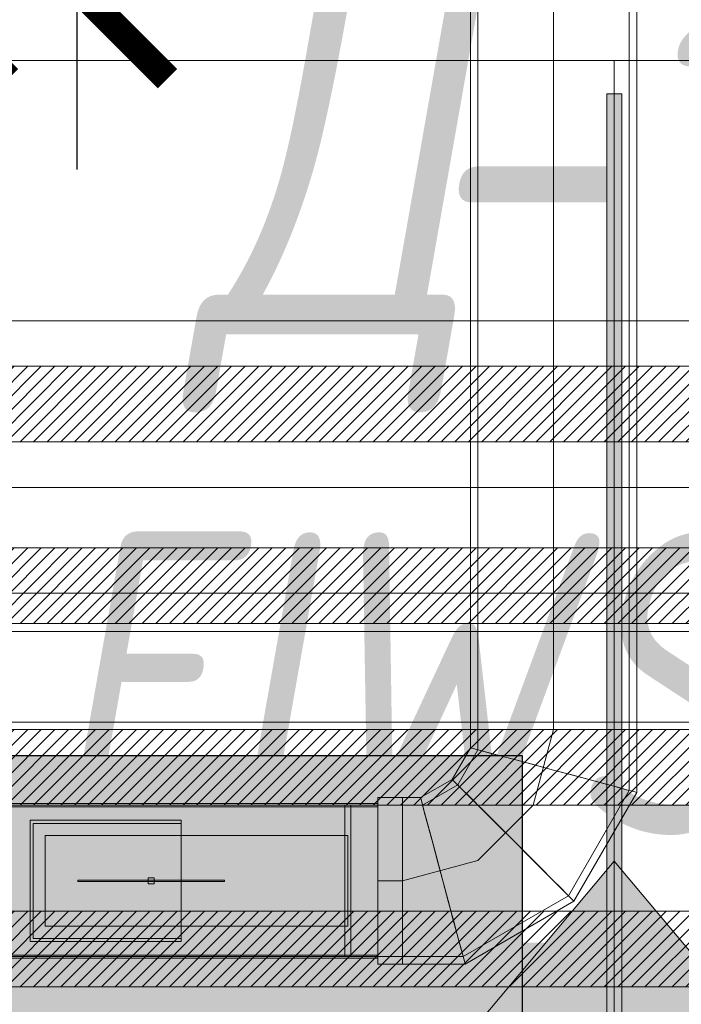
# Model space of a CAD drawing. Header units: millimetres. Extents: x -551130 to 178656, y -69521 to 202936.
# Tile 188 of 256: x -173996 to -173559, y 167548 to 168198. Entities that reach past the tile are written whole.
import ezdxf
from ezdxf import colors
from ezdxf.entities.mleader import LeaderData, LeaderLine
from ezdxf.math import Vec2, Vec3

# ---------------------------------------------------------------- set-up
doc = ezdxf.new("R2010")
doc.units = ezdxf.units.MM
doc.linetypes.add('DASHDOT', pattern=[25.4, 12.7, -6.35, 0, -6.35])
doc.layers.get('Defpoints').update_dxf_attribs({"color": 31})
for name, color, linetype, lineweight in [('_0', 7, 'Continuous', 13), ('A-DOOR-IDEN', 7, 'Continuous', 9), ('dim_light', 12, 'Continuous', 9), ('dim_pot', 183, 'Continuous', 9), ('dim_razv', 93, 'DASHDOT', 9), ('light_pot', 52, 'Continuous', 15), ('pot', 183, 'Continuous', 15), ('pot sh', 183, 'Continuous', 15)]:
    doc.layers.add(name, color=color, linetype=linetype, lineweight=lineweight)
for name, color, linetype, true_color in [('PDF11_Оборудование', 7, 'Continuous', 0xffffff), ('PDF7_Geometry', 7, 'Continuous', 0xaaaaaa), ('PDF7_Solid Fills', 7, 'Continuous', 0xececec)]:
    doc.layers.add(name, color=color, linetype=linetype, true_color=true_color)
doc.layers.add('PDF_Text', color=7, linetype='Continuous')
doc.layers.add('pol', color=7, linetype='Continuous', lineweight=15, true_color=0x738991)
doc.layers.add('Сводный план', color=1, linetype='Continuous', lineweight=0, true_color=0xff0000)
doc.styles.add('fl_iso paper', font='isocpeur.ttf', dxfattribs={"width": 0.8, "oblique": 10})
doc.styles.add('In tre', font='isocpeur.ttf', dxfattribs={"width": 0.8, "oblique": 10})
doc.styles.add('PDF ISOCPEUR', font='isocpeur.ttf')
doc.styles.get("Standard").update_dxf_attribs({"font": 'arial.ttf'})
doc.dimstyles.new('In tre 1_75', dxfattribs={"dimtxt": 220, "dimasz": 120, "dimexe": 60, "dimexo": 10, "dimgap": 50, "dimtad": 1, "dimdec": 0, "dimrnd": 5, "dimzin": 0, "dimdsep": 46, "dimtxsty": 'fl_iso paper', "dimblk": 'ARCHTICK', "dimcen": 0, "dimdle": 60, "dimadec": 0, "dimazin": 0, "dimtfac": 1, "dimtdec": 0, "dimtofl": 0, "dimtmove": 1, "dimatfit": 1, "dimfxl": 1, "dimtfill": 1, "dimtolj": 1, "dimtzin": 0, "dimarcsym": 1})

# ---------------------------------------------------------------- blocks, each defined once
blk = doc.blocks.new('_ArchTick')
at = {"color": 0, "linetype": 'ByBlock', "lineweight": 9, "const_width": 0.15}
blk.add_lwpolyline([(-0.5, -0.5), (0.5, 0.5)], dxfattribs=at)
blk = doc.blocks.new('*D10736')
at = {"layer": 'Defpoints', "color": 0, "transparency": 16777216}
for p in [(-173602.93, 169019.39), (-174602.93, 168219.39), (-172885.6, 168219.39)]:
    blk.add_point(p, dxfattribs=at)
at = {"layer": 'dim_light', "color": 0, "lineweight": -2, "transparency": 16777216}
for p, q in [((-172885.6, 169079.39), (-172885.6, 168159.39)), ((-173592.93, 169019.39), (-172825.6, 169019.39)), ((-174592.93, 168219.39), (-172825.6, 168219.39))]:
    blk.add_line(p, q, dxfattribs=at)
at = {"layer": 'dim_light', "color": 0, "lineweight": -2, "transparency": 16777216, "xscale": 120, "yscale": 120, "zscale": 120}
for p, rotation in [((-172885.6, 169019.39), 90), ((-172885.6, 168219.39), 270)]:
    blk.add_blockref('_ArchTick', p, dxfattribs=dict(at, rotation=rotation))
at = {"layer": 'dim_light', "color": 0, "transparency": 16777216, "insert": (-173045.6, 168619.39), "char_height": 220, "attachment_point": 5, "rotation": 90, "style": 'fl_iso paper', "bg_fill": 3, "box_fill_scale": 1.1, "bg_fill_color": 256, "bg_fill_true_color": 13158600, "bg_fill_transparency": 0}
blk.add_mtext('\\A1;800', dxfattribs=at)
blk = doc.blocks.new('*D10740')
at = {"layer": 'Defpoints', "color": 0, "transparency": 16777216}
for p in [(-173602.93, 170494.33), (-174063.24, 168219.39), (-172825.6, 168219.39)]:
    blk.add_point(p, dxfattribs=at)
at = {"layer": 'dim_light', "color": 0, "lineweight": -2, "transparency": 16777216}
for p, q in [((-174063.24, 170554.33), (-174063.24, 168159.39)), ((-173612.93, 170494.33), (-174123.24, 170494.33)), ((-172835.6, 168219.39), (-174123.24, 168219.39))]:
    blk.add_line(p, q, dxfattribs=at)
at = {"layer": 'dim_light', "color": 0, "lineweight": -2, "transparency": 16777216, "xscale": 120, "yscale": 120, "zscale": 120}
for p, rotation in [((-174063.24, 170494.33), 90), ((-174063.24, 168219.39), 270)]:
    blk.add_blockref('_ArchTick', p, dxfattribs=dict(at, rotation=rotation))
at = {"layer": 'dim_light', "color": 0, "transparency": 16777216, "insert": (-174223.24, 169356.86), "char_height": 220, "attachment_point": 5, "rotation": 90, "style": 'fl_iso paper', "bg_fill": 3, "box_fill_scale": 1.1, "bg_fill_color": 256, "bg_fill_true_color": 13158600, "bg_fill_transparency": 0}
blk.add_mtext('\\A1;2275', dxfattribs=at)
blk = doc.blocks.new('*U3559')
at = {"layer": 'light_pot', "linetype": 'ByBlock', "lineweight": 0}
blk.add_lwpolyline([(500, -30), (-500, -30), (-500, 30), (500, 30)], close=True, dxfattribs=at)
blk = doc.blocks.new('*U3560')
at = {"layer": 'light_pot', "color": 0, "linetype": 'ByBlock', "lineweight": -2, "transparency": 16777216}
blk.add_blockref('*U3559', (10400, 960), dxfattribs=at)
blk = doc.blocks.new('*D12215')
at = {"layer": 'Defpoints', "color": 0, "transparency": 16777216}
for p in [(-173332.18, 168319.39), (-173958.15, 168219.39), (-173411.7, 168219.39)]:
    blk.add_point(p, dxfattribs=at)
at = {"layer": 'dim_pot', "color": 0, "lineweight": -2, "transparency": 16777216}
for p, q in [((-174228.16, 168420.85), (-174228.16, 168858.85)), ((-173958.15, 168319.39), (-173958.15, 168439.39)), ((-173958.15, 168269.39), (-174228.16, 168420.85)), ((-173342.18, 168319.39), (-174018.15, 168319.39)), ((-173958.15, 168319.39), (-173958.15, 168219.39)), ((-173421.7, 168219.39), (-174018.15, 168219.39)), ((-173958.15, 168219.39), (-173958.15, 168099.39))]:
    blk.add_line(p, q, dxfattribs=at)
at = {"layer": 'dim_pot', "color": 0, "lineweight": -2, "transparency": 16777216, "xscale": 120, "yscale": 120, "zscale": 120}
for p, rotation in [((-173958.15, 168319.39), 270), ((-173958.15, 168219.39), 90)]:
    blk.add_blockref('_ArchTick', p, dxfattribs=dict(at, rotation=rotation))
at = {"layer": 'dim_pot', "color": 0, "transparency": 16777216, "insert": (-174388.16, 168639.85), "char_height": 220, "attachment_point": 5, "rotation": 90, "style": 'fl_iso paper', "bg_fill": 3, "box_fill_scale": 1.1, "bg_fill_color": 256, "bg_fill_true_color": 13158600, "bg_fill_transparency": 0}
blk.add_mtext('\\A1;100', dxfattribs=at)
blk = doc.blocks.new('*U3349')
at = {"layer": 'pol', "true_color": 0x007dfa, "transparency": 33554687}
h = blk.add_hatch(color=150, dxfattribs=at)
h.dxf.hatch_style = 1
h.paths.add_polyline_path([(949.12, 0), (0, 0), (0, -10), (949.12, -10)])
at = {"layer": 'pol', "color": 162, "true_color": 0x2c3cc9}
blk.add_lwpolyline([(949.12, 0), (0, 0), (0, -10), (949.12, -10)], close=True, dxfattribs=at)
blk = doc.blocks.new('1')
at = {"layer": 'pol', "linetype": 'ByBlock'}
h = blk.add_hatch(color=1, dxfattribs=at)
h.paths.add_polyline_path([(35776.37, 73135.4), (35803.14, 73135.4), (35803.14, 73258.97), (35776.37, 73258.97)])
h.paths.add_polyline_path([(35789.75, 73274.59), (35843.23, 73274.59), (35789.75, 73338.23)])
h.paths.add_polyline_path([(35789.75, 73274.59), (35736.28, 73274.59), (35789.75, 73338.23)])
edge = h.paths.add_edge_path()
edge.add_arc((35789.75, 73110.51), 13.38, 0, 360)
h = blk.add_hatch(color=1, dxfattribs=at)
h.paths.add_polyline_path([(35813.3, 73097.13), (35813.3, 73123.89), (35936.87, 73123.89), (35936.87, 73097.13)])
h.paths.add_polyline_path([(35952.5, 73110.51), (35952.5, 73163.99), (36016.14, 73110.51)])
h.paths.add_polyline_path([(35952.5, 73110.51), (35952.5, 73057.03), (36016.14, 73110.51)])
at = {"layer": 'pol', "color": 1, "linetype": 'ByBlock'}
for points in [[(35789.75, 73274.59), (35736.28, 73274.59), (35789.75, 73338.23), (35789.75, 73274.59)], [(35789.75, 73274.59), (35843.23, 73274.59), (35789.75, 73338.23), (35789.75, 73274.59)], [(35952.5, 73110.51), (35952.5, 73163.99), (36016.14, 73110.51), (35952.5, 73110.51)], [(35952.5, 73110.51), (35952.5, 73057.03), (36016.14, 73110.51), (35952.5, 73110.51)]]:
    blk.add_lwpolyline(points, dxfattribs=at)
for points in [[(35776.37, 73135.4), (35803.14, 73135.4), (35803.14, 73258.97), (35776.37, 73258.97)], [(35813.3, 73097.13), (35813.3, 73123.89), (35936.87, 73123.89), (35936.87, 73097.13)]]:
    blk.add_lwpolyline(points, close=True, dxfattribs=at)
blk.add_circle((35789.75, 73110.51), 13.38, dxfattribs=at)
blk = doc.blocks.new('ghftytytd')
at = {"layer": 'PDF7_Geometry', "color": 5, "lineweight": 18, "true_color": 0x0000ff}
for points in [[(18709.96, 9973.97), (18709.96, 9459.99), (18709.96, 9419.77), (18708.27, 9420.23), (18703.29, 9421.57), (18695.32, 9423.72), (18684.98, 9426.47), (18672.92, 9429.72), (18659.97, 9433.18), (18672.92, 9429.72), (18684.98, 9426.47), (18695.32, 9423.72), (18703.29, 9421.57), (18708.27, 9420.23), (18709.96, 9419.77), (18669.78, 9350.17), (18600.17, 9309.98), (18559.99, 9309.98), (18559.99, 9311.68), (18559.99, 9316.69), (18559.99, 9324.62), (18559.99, 9334.96), (18559.99, 9347.03), (18559.99, 9359.97), (18559.99, 9347.03), (18559.99, 9334.96), (18559.99, 9324.62), (18559.99, 9316.69), (18559.99, 9311.68), (18559.99, 9309.98), (18559.99, 9311.68), (18559.99, 9316.69), (18559.99, 9324.62), (18559.99, 9334.96), (18559.99, 9347.03), (18559.99, 9359.97), (18559.99, 9372.92), (18559.99, 9384.99), (18559.99, 9395.32), (18559.99, 9403.26), (18559.99, 9408.27), (18559.99, 9409.96), (18559.99, 9408.27), (18559.99, 9403.26), (18559.99, 9395.32), (18559.99, 9384.99), (18559.99, 9372.92), (18559.99, 9359.97), (18559.99, 9347.03), (18559.99, 9334.96), (18559.99, 9324.62), (18559.99, 9316.69), (18559.99, 9311.68), (18559.99, 9309.98), (18543.9, 9309.98), (18543.9, 9409.96), (18243.89, 9409.96)], [(16066.05, 9309.98), (18243.89, 9309.98), (18243.89, 9311.68), (18243.89, 9316.69), (18243.89, 9324.62), (18243.89, 9334.96), (18243.89, 9347.03), (18243.89, 9359.97), (18243.89, 9347.03), (18243.89, 9334.96), (18243.89, 9324.62), (18243.89, 9316.69), (18243.89, 9311.68), (18243.89, 9309.98), (18243.89, 9409.96), (18543.9, 9409.96), (18543.9, 9309.98), (18243.89, 9309.98), (18543.9, 9309.98), (18543.9, 9409.96), (18243.89, 9409.96), (18243.89, 9309.98), (18543.9, 9309.98), (18243.89, 9309.98)], [(18714.97, 9973.97), (18714.97, 9459.99), (18714.97, 9418.43), (18713.1, 9418.96), (18707.6, 9420.41), (18698.88, 9422.77), (18687.49, 9425.8), (18674.22, 9429.37), (18659.97, 9433.18), (18645.75, 9436.99), (18632.49, 9440.55), (18621.09, 9443.58), (18612.35, 9445.95), (18606.84, 9447.43), (18604.97, 9447.92), (18606.84, 9447.43), (18612.35, 9445.95), (18621.09, 9443.58), (18632.49, 9440.55), (18645.75, 9436.99), (18659.97, 9433.18), (18674.22, 9429.37), (18687.49, 9425.8), (18698.88, 9422.77), (18707.6, 9420.41), (18713.1, 9418.96), (18714.97, 9418.43), (18673.45, 9346.5), (18601.51, 9304.97), (18559.99, 9304.97), (18543.9, 9304.97), (18543.9, 9306.84), (18543.9, 9312.35), (18543.9, 9321.1), (18543.9, 9332.49), (18543.9, 9345.76), (18543.9, 9359.97), (18543.9, 9374.23), (18543.9, 9387.49), (18543.9, 9398.85), (18543.9, 9407.6), (18543.9, 9413.1), (18543.9, 9414.97), (18543.9, 9413.1), (18543.9, 9407.6), (18543.9, 9398.85), (18543.9, 9387.49), (18543.9, 9374.23), (18543.9, 9359.97), (18543.9, 9345.76), (18543.9, 9332.49), (18543.9, 9321.1), (18543.9, 9312.35), (18543.9, 9306.84), (18543.9, 9304.97)], [(18604.97, 9973.97), (18604.97, 9459.99), (18606.84, 9459.99), (18612.35, 9459.99), (18621.09, 9459.99), (18632.49, 9459.99), (18645.75, 9459.99), (18659.97, 9459.99), (18645.75, 9459.99), (18632.49, 9459.99), (18621.09, 9459.99), (18612.35, 9459.99), (18606.84, 9459.99), (18604.97, 9459.99), (18604.97, 9447.92), (18592.91, 9427.04), (18572.02, 9414.97), (18559.99, 9414.97), (18559.99, 9413.1), (18559.99, 9407.6), (18559.99, 9398.85), (18559.99, 9387.49), (18559.99, 9374.23), (18559.99, 9359.97), (18559.99, 9374.23), (18559.99, 9387.49), (18559.99, 9398.85), (18559.99, 9407.6), (18559.99, 9413.1), (18559.99, 9414.97), (18543.9, 9414.97)], [(18659.97, 9973.97), (18659.97, 9459.99)], [(18659.97, 9459.99), (18638.95, 9459.99), (18621.09, 9459.99), (18609.17, 9459.99), (18604.97, 9459.99)], [(18604.97, 9459.99), (18609.17, 9459.99), (18621.09, 9459.99), (18638.95, 9459.99), (18659.97, 9459.99)], [(18659.97, 9459.99), (18647.02, 9459.99), (18634.99, 9459.99), (18624.62, 9459.99), (18616.68, 9459.99), (18611.67, 9459.99), (18609.98, 9459.99)], [(18609.98, 9459.99), (18609.98, 9446.58)], [(18659.97, 9459.99), (18647.02, 9459.99), (18634.99, 9459.99), (18624.62, 9459.99), (18616.68, 9459.99), (18611.67, 9459.99), (18609.98, 9459.99)], [(18609.98, 9459.99), (18611.67, 9459.99), (18616.68, 9459.99), (18624.62, 9459.99), (18634.99, 9459.99), (18647.02, 9459.99), (18659.97, 9459.99)], [(18646.57, 9409.96), (18659.97, 9459.99)], [(18714.97, 9459.99), (18713.1, 9459.99), (18707.6, 9459.99), (18698.88, 9459.99), (18687.49, 9459.99), (18674.22, 9459.99), (18659.97, 9459.99)], [(18659.97, 9459.99), (18674.22, 9459.99), (18687.49, 9459.99), (18698.88, 9459.99), (18707.6, 9459.99), (18713.1, 9459.99), (18714.97, 9459.99)], [(18659.97, 9459.99), (18681.03, 9459.99), (18698.88, 9459.99), (18710.81, 9459.99), (18714.97, 9459.99)], [(18714.97, 9459.99), (18710.81, 9459.99), (18698.88, 9459.99), (18681.03, 9459.99), (18659.97, 9459.99)], [(18659.97, 9459.99), (18672.92, 9459.99), (18684.98, 9459.99), (18695.32, 9459.99), (18703.29, 9459.99), (18708.27, 9459.99), (18709.96, 9459.99)], [(18709.96, 9459.99), (18708.27, 9459.99), (18703.29, 9459.99), (18695.32, 9459.99), (18684.98, 9459.99), (18672.92, 9459.99), (18659.97, 9459.99)], [(18609.98, 9446.58), (18596.58, 9423.37)], [(18659.97, 9433.18), (18647.02, 9436.63), (18634.99, 9439.88), (18624.62, 9442.67), (18616.68, 9444.78), (18611.67, 9446.12), (18609.98, 9446.58)], [(18609.98, 9446.58), (18611.67, 9446.12), (18616.68, 9444.78), (18624.62, 9442.67), (18634.99, 9439.88), (18647.02, 9436.63), (18659.97, 9433.18)], [(18596.58, 9423.37), (18573.36, 9409.96)], [(18633.19, 9386.79), (18622.75, 9397.19), (18613.05, 9406.89), (18604.72, 9415.26), (18598.3, 9421.64), (18594.28, 9425.66), (18592.91, 9427.04)], [(18592.91, 9427.04), (18594.28, 9425.66), (18598.3, 9421.64), (18604.72, 9415.26), (18613.05, 9406.89), (18622.75, 9397.19), (18633.19, 9386.79)], [(18586.77, 9359.97), (18582.96, 9374.23), (18579.39, 9387.49), (18576.36, 9398.85), (18574, 9407.6), (18572.55, 9413.1), (18572.02, 9414.97)], [(18572.02, 9414.97), (18572.55, 9413.1), (18574, 9407.6), (18576.36, 9398.85), (18579.39, 9387.49), (18582.96, 9374.23), (18586.77, 9359.97)], [(18543.9, 9410.99), (18243.89, 9410.99)], [(18243.89, 9409.96), (18243.89, 9309.98), (18243.89, 9409.96), (18543.9, 9409.96), (18243.89, 9409.96), (18543.9, 9409.96), (18543.9, 9309.98), (18243.89, 9309.98), (18543.9, 9309.98), (18543.9, 9311.68), (18543.9, 9316.69), (18543.9, 9324.62), (18543.9, 9334.96), (18543.9, 9347.03), (18543.9, 9359.97), (18543.9, 9347.03), (18543.9, 9334.96), (18543.9, 9324.62), (18543.9, 9316.69), (18543.9, 9311.68), (18543.9, 9309.98)], [(18543.9, 9408.98), (18243.89, 9408.98)], [(18525.91, 9409.96), (18525.91, 9403.72), (18525.91, 9386.54), (18525.91, 9362.72), (18525.91, 9359.97), (18525.91, 9384.17), (18525.91, 9402.34), (18525.91, 9409.89), (18525.91, 9409.96), (18521.89, 9409.96), (18521.89, 9409.89), (18521.89, 9402.34), (18521.89, 9384.17), (18521.89, 9359.97), (18521.89, 9362.72), (18521.89, 9386.54), (18521.89, 9403.72), (18521.89, 9409.96)], [(18559.99, 9409.96), (18543.9, 9409.96)], [(18543.9, 9409.96), (18543.9, 9408.27), (18543.9, 9403.26), (18543.9, 9395.32), (18543.9, 9384.99), (18543.9, 9372.92), (18543.9, 9359.97)], [(18543.9, 9359.97), (18543.9, 9372.92), (18543.9, 9384.99), (18543.9, 9395.32), (18543.9, 9403.26), (18543.9, 9408.27), (18543.9, 9409.96)], [(18573.36, 9409.96), (18559.99, 9409.96)], [(18559.99, 9359.97), (18559.99, 9372.92), (18559.99, 9384.99), (18559.99, 9395.32), (18559.99, 9403.26), (18559.99, 9408.27), (18559.99, 9409.96)], [(18559.99, 9409.96), (18559.99, 9408.27), (18559.99, 9403.26), (18559.99, 9395.32), (18559.99, 9384.99), (18559.99, 9372.92), (18559.99, 9359.97)], [(18609.98, 9373.38), (18646.57, 9409.96)], [(18673.45, 9346.5), (18672.07, 9347.87), (18668.05, 9351.89), (18661.67, 9358.31), (18653.3, 9366.64), (18643.6, 9376.34), (18633.19, 9386.79)], [(18633.19, 9386.79), (18643.6, 9376.34), (18653.3, 9366.64), (18661.67, 9358.31), (18668.05, 9351.89), (18672.07, 9347.87), (18673.45, 9346.5)], [(18559.99, 9359.97), (18609.98, 9373.38)], [(18345.39, 9360.47), (18345.39, 9359.48)], [(18395.91, 9357.96), (18391.89, 9357.96)], [(18391.89, 9357.96), (18395.91, 9357.96)], [(18395.91, 9357.96), (18391.89, 9357.96)], [(18391.89, 9357.96), (18395.91, 9357.96)], [(18395.91, 9361.98), (18395.91, 9360.96), (18395.91, 9359.97)], [(18395.91, 9359.97), (18395.91, 9360.96), (18395.91, 9361.98)], [(18395.91, 9359.97), (18395.91, 9360.96), (18395.91, 9361.98)], [(18395.91, 9361.98), (18395.91, 9360.96), (18395.91, 9359.97)], [(18395.91, 9359.97), (18395.91, 9358.99), (18395.91, 9357.96)], [(18395.91, 9357.96), (18395.91, 9358.99), (18395.91, 9359.97)], [(18395.91, 9357.96), (18395.91, 9358.99), (18395.91, 9359.97)], [(18395.91, 9359.97), (18395.91, 9358.99), (18395.91, 9357.96)], [(18442.41, 9359.48), (18442.41, 9360.47)], [(18521.89, 9309.98), (18521.89, 9316.23), (18521.89, 9333.41), (18521.89, 9357.22), (18521.89, 9359.97), (18521.89, 9335.77), (18521.89, 9317.64), (18521.89, 9310.05), (18521.89, 9309.98), (18525.91, 9309.98), (18525.91, 9310.05), (18525.91, 9317.64), (18525.91, 9335.77), (18525.91, 9359.97), (18525.91, 9357.22), (18525.91, 9333.41), (18525.91, 9316.23), (18525.91, 9309.98)], [(18559.99, 9359.97), (18543.9, 9359.97)], [(18559.99, 9359.97), (18543.9, 9359.97)], [(18559.99, 9304.97), (18559.99, 9306.84), (18559.99, 9312.35), (18559.99, 9321.1), (18559.99, 9332.49), (18559.99, 9345.76), (18559.99, 9359.97)], [(18559.99, 9359.97), (18559.99, 9345.76), (18559.99, 9332.49), (18559.99, 9321.1), (18559.99, 9312.35), (18559.99, 9306.84), (18559.99, 9304.97)], [(18559.99, 9304.97), (18559.99, 9306.84), (18559.99, 9312.35), (18559.99, 9321.1), (18559.99, 9332.49), (18559.99, 9345.76), (18559.99, 9359.97)], [(18559.99, 9359.97), (18559.99, 9345.76), (18559.99, 9332.49), (18559.99, 9321.1), (18559.99, 9312.35), (18559.99, 9306.84), (18559.99, 9304.97)], [(18601.51, 9304.97), (18601.02, 9306.84), (18599.54, 9312.35), (18597.21, 9321.1), (18594.14, 9332.49), (18590.58, 9345.76), (18586.77, 9359.97)], [(18586.77, 9359.97), (18590.58, 9345.76), (18594.14, 9332.49), (18597.21, 9321.1), (18599.54, 9312.35), (18601.02, 9306.84), (18601.51, 9304.97)], [(18323.9, 9329.99), (18523.9, 9329.99)], [(18523.9, 9329.99), (18323.9, 9329.99)], [(18243.89, 9310.97), (18543.9, 9310.97)], [(18243.89, 9308.96), (18543.9, 9308.96)]]:
    blk.add_lwpolyline(points, dxfattribs=at)
for points in [[(18659.97, 9459.99), (18647.02, 9459.99), (18634.99, 9459.99), (18624.62, 9459.99), (18616.68, 9459.99), (18611.67, 9459.99), (18609.98, 9459.99), (18609.98, 9973.97), (18611.67, 9973.97), (18616.68, 9973.97), (18624.62, 9973.97), (18634.99, 9973.97), (18647.02, 9973.97), (18659.97, 9973.97)], [(18659.97, 9459.99), (18672.92, 9459.99), (18684.98, 9459.99), (18695.32, 9459.99), (18703.29, 9459.99), (18708.27, 9459.99), (18709.96, 9459.99), (18708.27, 9459.99), (18703.29, 9459.99), (18695.32, 9459.99), (18684.98, 9459.99), (18672.92, 9459.99)], [(18633.19, 9386.79), (18623.7, 9396.24), (18614.89, 9405.06), (18607.3, 9412.64), (18601.48, 9418.47), (18597.85, 9422.13), (18596.58, 9423.37), (18597.85, 9422.13), (18601.48, 9418.47), (18607.3, 9412.64), (18614.89, 9405.06), (18623.7, 9396.24)], [(18559.99, 9359.97), (18559.99, 9374.23), (18559.99, 9387.49), (18559.99, 9398.85), (18559.99, 9407.6), (18559.99, 9413.1), (18559.99, 9414.97), (18559.99, 9413.1), (18559.99, 9407.6), (18559.99, 9398.85), (18559.99, 9387.49), (18559.99, 9374.23)], [(18521.89, 9359.97), (18521.89, 9381.67), (18521.89, 9399.06), (18521.89, 9408.73), (18521.89, 9409.96), (18521.89, 9408.73), (18521.89, 9399.06), (18521.89, 9381.67)], [(18525.91, 9359.97), (18525.91, 9381.67), (18525.91, 9399.06), (18525.91, 9408.73), (18525.91, 9409.96), (18525.91, 9408.73), (18525.91, 9399.06), (18525.91, 9381.67)], [(18543.9, 9359.97), (18543.9, 9373.17), (18543.9, 9385.48), (18543.9, 9396.03), (18543.9, 9404.14), (18543.9, 9409.22), (18543.9, 9410.99), (18543.9, 9409.22), (18543.9, 9404.14), (18543.9, 9396.03), (18543.9, 9385.48), (18543.9, 9373.17)], [(18543.9, 9359.97), (18543.9, 9372.92), (18543.9, 9384.99), (18543.9, 9395.32), (18543.9, 9403.26), (18543.9, 9408.27), (18543.9, 9409.96), (18543.9, 9408.27), (18543.9, 9403.26), (18543.9, 9395.32), (18543.9, 9384.99), (18543.9, 9372.92)], [(18543.9, 9359.97), (18543.9, 9381.67), (18543.9, 9399.06), (18543.9, 9408.73), (18543.9, 9409.93), (18543.9, 9408.73), (18543.9, 9399.06), (18543.9, 9381.67)], [(18543.9, 9359.97), (18543.9, 9381.25), (18543.9, 9398.29), (18543.9, 9407.74), (18543.9, 9408.98), (18543.9, 9407.74), (18543.9, 9398.29), (18543.9, 9381.25)], [(18586.77, 9359.97), (18583.31, 9372.92), (18580.06, 9384.99), (18577.31, 9395.32), (18575.16, 9403.26), (18573.82, 9408.27), (18573.36, 9409.96), (18573.82, 9408.27), (18575.16, 9403.26), (18577.31, 9395.32), (18580.06, 9384.99), (18583.31, 9372.92)], [(18313.88, 9399.98), (18313.88, 9319.97), (18313.88, 9327.94), (18313.88, 9337.61), (18313.88, 9348.47), (18313.88, 9359.97), (18313.88, 9371.47), (18313.88, 9382.34), (18313.88, 9392.01)], [(18313.88, 9399.98), (18413.9, 9399.98)], [(18413.9, 9321.98), (18315.9, 9321.98), (18315.9, 9331.04), (18315.9, 9341.91), (18315.9, 9353.83), (18315.9, 9366.11), (18315.9, 9378.07), (18315.9, 9388.9), (18315.9, 9397.97), (18413.9, 9397.97), (18315.9, 9397.97), (18315.9, 9321.98)], [(18413.9, 9319.97), (18413.9, 9399.98), (18413.9, 9398.99), (18413.9, 9397.97), (18413.9, 9321.98), (18413.9, 9320.95)], [(18323.9, 9329.99), (18323.9, 9389.96)], [(18323.9, 9389.96), (18523.9, 9389.96)], [(18523.9, 9329.99), (18523.9, 9389.96)], [(18633.19, 9386.79), (18642.65, 9377.29), (18651.47, 9368.48), (18659.05, 9360.89), (18664.88, 9355.07), (18668.54, 9351.4), (18669.78, 9350.17), (18668.54, 9351.4), (18664.88, 9355.07), (18659.05, 9360.89), (18651.47, 9368.48), (18642.65, 9377.29)], [(18393.9, 9360.47), (18381.34, 9360.47), (18369.66, 9360.47), (18359.61, 9360.47), (18351.88, 9360.47), (18347.05, 9360.47), (18345.39, 9360.47), (18347.05, 9360.47), (18351.88, 9360.47), (18359.61, 9360.47), (18369.66, 9360.47), (18381.34, 9360.47)], [(18393.9, 9359.48), (18381.34, 9359.48), (18369.66, 9359.48), (18359.61, 9359.48), (18351.88, 9359.48), (18347.05, 9359.48), (18345.39, 9359.48), (18347.05, 9359.48), (18351.88, 9359.48), (18359.61, 9359.48), (18369.66, 9359.48), (18381.34, 9359.48)], [(18395.91, 9357.96), (18391.89, 9357.96), (18391.89, 9361.98), (18395.91, 9361.98)], [(18395.91, 9357.96), (18395.91, 9361.98), (18391.89, 9361.98), (18391.89, 9357.96)], [(18391.89, 9357.96), (18391.89, 9358.99), (18391.89, 9359.97), (18391.89, 9360.96), (18391.89, 9361.98), (18391.89, 9360.96), (18391.89, 9359.97), (18391.89, 9358.99)], [(18391.89, 9357.96), (18391.89, 9358.99), (18391.89, 9359.97), (18391.89, 9360.96), (18391.89, 9361.98), (18391.89, 9360.96), (18391.89, 9359.97), (18391.89, 9358.99)], [(18391.89, 9361.98), (18395.91, 9361.98)], [(18391.89, 9361.98), (18395.91, 9361.98)], [(18393.9, 9360.47), (18406.46, 9360.47), (18418.13, 9360.47), (18428.19, 9360.47), (18435.91, 9360.47), (18440.75, 9360.47), (18442.41, 9360.47), (18440.75, 9360.47), (18435.91, 9360.47), (18428.19, 9360.47), (18418.13, 9360.47), (18406.46, 9360.47)], [(18393.9, 9359.48), (18406.46, 9359.48), (18418.13, 9359.48), (18428.19, 9359.48), (18435.91, 9359.48), (18440.75, 9359.48), (18442.41, 9359.48), (18440.75, 9359.48), (18435.91, 9359.48), (18428.19, 9359.48), (18418.13, 9359.48), (18406.46, 9359.48)], [(18521.89, 9359.97), (18521.89, 9338.28), (18521.89, 9320.88), (18521.89, 9311.22), (18521.89, 9309.98), (18521.89, 9311.22), (18521.89, 9320.88), (18521.89, 9338.28)], [(18525.91, 9359.97), (18525.91, 9338.28), (18525.91, 9320.88), (18525.91, 9311.22), (18525.91, 9309.98), (18525.91, 9311.22), (18525.91, 9320.88), (18525.91, 9338.28)], [(18543.9, 9359.97), (18543.9, 9347.03), (18543.9, 9334.96), (18543.9, 9324.62), (18543.9, 9316.69), (18543.9, 9311.68), (18543.9, 9309.98), (18543.9, 9311.68), (18543.9, 9316.69), (18543.9, 9324.62), (18543.9, 9334.96), (18543.9, 9347.03)], [(18543.9, 9359.97), (18543.9, 9346.78), (18543.9, 9334.47), (18543.9, 9323.92), (18543.9, 9315.8), (18543.9, 9310.72), (18543.9, 9308.96), (18543.9, 9310.72), (18543.9, 9315.8), (18543.9, 9323.92), (18543.9, 9334.47), (18543.9, 9346.78)], [(18543.9, 9359.97), (18543.9, 9338.28), (18543.9, 9320.88), (18543.9, 9311.22), (18543.9, 9310.02), (18543.9, 9311.22), (18543.9, 9320.88), (18543.9, 9338.28)], [(18543.9, 9359.97), (18543.9, 9338.7), (18543.9, 9321.66), (18543.9, 9312.21), (18543.9, 9310.97), (18543.9, 9312.21), (18543.9, 9321.66), (18543.9, 9338.7)], [(18586.77, 9359.97), (18590.23, 9347.03), (18593.47, 9334.96), (18596.26, 9324.62), (18598.37, 9316.69), (18599.72, 9311.68), (18600.17, 9309.98), (18599.72, 9311.68), (18598.37, 9316.69), (18596.26, 9324.62), (18593.47, 9334.96), (18590.23, 9347.03)], [(18313.88, 9319.97), (18413.9, 9319.97)]]:
    blk.add_lwpolyline(points, close=True, dxfattribs=at)
at = {"layer": 'PDF7_Solid Fills', "color": 5, "lineweight": 35, "true_color": 0x0000ff, "transparency": 33554559}
blk.add_solid([(18543.9, 9309.98), (18543.9, 9409.96), (18243.89, 9309.98), (18243.89, 9409.96)], dxfattribs=at)
blk.add_solid([(18543.9, 9309.98), (18543.9, 9409.96), (18243.89, 9309.98), (18243.89, 9409.96)], dxfattribs=at)
blk = doc.blocks.new('hgkjgkkl')
at = {"layer": 'PDF11_Оборудование', "transparency": 33554559}
for points in [[(17650.96, 9444.61), (18639.44, 9442.49), (17650.96, 9442.49)], [(17650.96, 9442.49), (17650.96, 9029.74), (18639.44, 9029.74)], [(17650.96, 9442.49), (18639.44, 9442.49), (18639.44, 9029.74)]]:
    blk.add_solid(points, dxfattribs=at)
at = {"layer": 'PDF_Text', "color": 109, "lineweight": 25, "true_color": 0x136633}
blk.add_lwpolyline([(17650.96, 9029.74), (18639.44, 9029.74), (18639.44, 9442.49), (17650.96, 9442.49)], close=True, dxfattribs=at)
at = {"layer": 'PDF_Text', "color": 109, "true_color": 0x136633, "insert": (17773.72, 8987.51), "char_height": 279.992, "attachment_point": 7, "style": 'PDF ISOCPEUR'}
blk.add_mtext('МДУ', dxfattribs=at)

msp = doc.modelspace()

# ---------------------------------------------------------------- hatches: boundary and pattern name
at = {"layer": '_0', "transparency": 33554534}
h = msp.add_hatch(color=252, dxfattribs=at)
h.dxf.hatch_style = 1
h.paths.add_polyline_path([(-186504.15, 164969.39), (-186502.93, 167869.39), (-186002.93, 167869.39), (-186002.93, 168219.39), (-183952.93, 168219.39), (-183952.93, 172269.39), (-179002.93, 172269.39), (-179002.93, 170769.39), (-177452.93, 170769.39), (-177452.93, 177169.39), (-185852.93, 177169.39), (-185852.93, 178969.39), (-186852.93, 178969.39), (-186852.93, 180969.39), (-184102.93, 180969.39), (-184102.93, 180269.39), (-183352.93, 180269.39), (-183352.93, 179219.39), (-163952.93, 179219.39), (-163952.93, 180969.39), (-160672.93, 180969.39), (-160672.93, 178969.39), (-161752.93, 178969.39), (-161752.93, 177169.39), (-169752.93, 177169.39), (-169752.93, 168219.39), (-161802.9, 168219.39), (-161802.93, 167819.39), (-161302.93, 167819.39), (-161302.93, 164969.39), (-163402.93, 164969.39), (-163402.93, 166169.39), (-183902.93, 166169.39), (-183902.93, 164969.39)], flags=16)
h.paths.add_polyline_path([(-192753.73, 187670.19), (-154802.13, 187670.19), (-154802.13, 157718.59), (-192753.73, 157718.59)])

# ---------------------------------------------------------------- block references
at = {"layer": 'light_pot'}
msp.add_blockref('*U3560', (-184052.93, 166804.18), dxfattribs=at)

# ---------------------------------------------------------------- texts
at = {"layer": 'A-DOOR-IDEN', "lineweight": 5, "attachment_point": 1, "style": 'fl_iso paper'}
for s, insert, char_height, width in [('-12', (-173737.17, 168240.41), 250, 372.7847), ('Д', (-173881.04, 168240.41), 250, 174.367), ('EIWS60', (-173980.04, 167859.67), 200, 787.658)]:
    msp.add_mtext(s, dxfattribs=dict(at, insert=insert, char_height=char_height, width=width))
at = {"layer": 'light_pot', "color": 10, "linetype": 'ByBlock', "insert": (-173776.92, 167588.47), "char_height": 250, "attachment_point": 1}
msp.add_mtext_dynamic_manual_height_columns('А', width=72.7075, gutter_width=12.5, heights=[0], dxfattribs=at)

# ---------------------------------------------------------------- next in the draw order: dimensions: what is measured, and where the dimension line sits
at = {"layer": 'dim_light'}
dim = msp.add_linear_dim(base=(-172885.6, 168219.39), p1=(-173602.93, 169019.39), p2=(-174602.93, 168219.39), angle=90, dimstyle='In tre 1_75', dxfattribs=at)
dim.commit()
dim.dimension.update_dxf_attribs({"geometry": '*D10736', "text_midpoint": (-173045.6, 168619.39)})

# ---------------------------------------------------------------- next in the draw order: dimensions: what is measured, and where the dimension line sits
dim = msp.add_linear_dim(base=(-174063.24, 168219.39), p1=(-173602.93, 170494.33), p2=(-172825.6, 168219.39), angle=90, dimstyle='In tre 1_75', dxfattribs=at)
dim.commit()
dim.dimension.update_dxf_attribs({"geometry": '*D10740', "text_midpoint": (-174223.24, 169356.86)})

# ---------------------------------------------------------------- next in the draw order: linework, layer by layer
at = {"layer": 'Defpoints'}
msp.add_lwpolyline([(-177422.93, 167999.39), (-174582.93, 167999.39), (-174582.93, 168171.65), (-172622.93, 168171.39), (-172622.93, 167999.13), (-165352.93, 167999.39), (-165352.93, 168169.39), (-163902.93, 168169.39)], dxfattribs=at)

# ---------------------------------------------------------------- next in the draw order: leaders
at = {"layer": 'dim_pot', "color": 0, "linetype": 'ByBlock'}
ml = msp.add_multileader_mtext('Standard', dxfattribs=at)
ml.set_content('Подвесной потолок ГКЛ', style='In tre')
ml.set_leader_properties()
ml.build(insert=Vec2(0, 0))
ml.multileader.update_dxf_attribs({"text_left_attachment_type": 6, "text_right_attachment_type": 6, "dogleg_length": 1, "arrow_head_size": 0, "scale": 50})
ctx = ml.context
ctx.base_point, ctx.scale, ctx.char_height, ctx.arrow_head_size, ctx.landing_gap_size, ctx.plane_origin = Vec3(-110800.28, 164845.06), 50, 200, 0, 4.5, Vec3(-119739.05, 169684.99)
ctx.left_attachment, ctx.right_attachment, ctx.text_align_type = 6, 6, 2
notes = []
notes.append((ctx, [(0, (1, 1, 0), (-110850.28, 164845.06), (1, 0), 50, [(1, [(-111679.32, 168482.65)], 0, [])])]))
ctx.mtext.insert, ctx.mtext.width, ctx.mtext.defined_height, ctx.mtext.alignment, ctx.mtext.flow_direction = Vec3(-108408.52, 165085.06), 2609.3272, 696.61, 3, 5
ctx.mtext.has_bg_fill, ctx.mtext.bg_color, ctx.mtext.bg_scale_factor, ctx.mtext.bg_transparency, ctx.mtext.use_window_bg_color = 1, -1027028792, 1.5, 0, 1
for ctx, leaders in notes:
    for number, flags, end, landing, length, lines in leaders:
        leader = LeaderData()
        leader.index, (leader.has_last_leader_line, leader.has_dogleg_vector, leader.attachment_direction) = number, flags
        leader.last_leader_point, leader.dogleg_vector, leader.dogleg_length = Vec3(end), Vec3(landing), length
        for number, points, colour, breaks in lines:
            line = LeaderLine()
            line.index, line.vertices, line.color, line.breaks = number, Vec3.list(points), colors.encode_raw_color(colour), breaks
            leader.lines.append(line)
        ctx.leaders.append(leader)

# ---------------------------------------------------------------- next in the draw order: leaders
ml = msp.add_multileader_mtext('Standard', dxfattribs=at)
ml.set_content('Лючок 500х500 для обслуживания модулей управления клапанами, расположение уточнить по месту', style='In tre')
ml.set_leader_properties()
ml.build(insert=Vec2(0, 0))
ml.multileader.update_dxf_attribs({"text_left_attachment_type": 6, "text_right_attachment_type": 6, "dogleg_length": 1, "arrow_head_size": 0, "scale": 50})
ctx = ml.context
ctx.base_point, ctx.scale, ctx.char_height, ctx.arrow_head_size, ctx.landing_gap_size, ctx.plane_origin = Vec3(-117248.24, 164563.84), 50, 200, 0, 4.5, Vec3(-113883.2, 169681.26)
ctx.left_attachment, ctx.right_attachment, ctx.text_align_type = 6, 6, 2
notes = []
notes.append((ctx, [(1, (1, 1, 0), (-113671.49, 164563.84), (-1, 0), 50, [(1, [(-112790.16, 168469.39)], 0, [])])]))
ctx.mtext.insert, ctx.mtext.width, ctx.mtext.defined_height, ctx.mtext.alignment, ctx.mtext.flow_direction = Vec3(-113725.99, 164823.84), 3637.5284, 407.48, 3, 5
ctx.mtext.has_bg_fill, ctx.mtext.bg_color, ctx.mtext.bg_scale_factor, ctx.mtext.bg_transparency, ctx.mtext.use_window_bg_color = 1, -1027028792, 1.5, 0, 1
for ctx, leaders in notes:
    for number, flags, end, landing, length, lines in leaders:
        leader = LeaderData()
        leader.index, (leader.has_last_leader_line, leader.has_dogleg_vector, leader.attachment_direction) = number, flags
        leader.last_leader_point, leader.dogleg_vector, leader.dogleg_length = Vec3(end), Vec3(landing), length
        for number, points, colour, breaks in lines:
            line = LeaderLine()
            line.index, line.vertices, line.color, line.breaks = number, Vec3.list(points), colors.encode_raw_color(colour), breaks
            leader.lines.append(line)
        ctx.leaders.append(leader)

# ---------------------------------------------------------------- next in the draw order: hatches: boundary and pattern name
at = {"layer": 'pot sh', "linetype": 'ByBlock', "lineweight": 0, "true_color": 0x91caaf}
h = msp.add_hatch(dxfattribs=at)
h.set_pattern_fill('ANSI31', color=253, scale=2, angle=180)
h.set_pattern_definition([(225, (-232889.5126, 158219.386), (4.49012806, -4.49012806), [])])
h.paths.add_polyline_path([(-185782.93, 167969.39), (-162022.93, 167969.39), (-162022.93, 167919.39), (-185782.93, 167919.39)])
h = msp.add_hatch(dxfattribs=at)
h.set_pattern_fill('ANSI31', color=253, scale=2, angle=180)
h.set_pattern_definition([(225, (-232889.5126, 158099.386), (4.49012806, -4.49012806), [])])
h.paths.add_polyline_path([(-185782.93, 167849.39), (-162022.93, 167849.39), (-162022.93, 167799.39), (-185782.93, 167799.39)])
h = msp.add_hatch(dxfattribs=at)
h.set_pattern_fill('ANSI31', color=253, scale=2, angle=180)
h.set_pattern_definition([(225, (-232889.5126, 157979.386), (4.49012806, -4.49012806), [])])
h.paths.add_polyline_path([(-185782.93, 167729.39), (-162022.93, 167729.39), (-162022.93, 167679.39), (-185782.93, 167679.39)])
h = msp.add_hatch(dxfattribs=at)
h.set_pattern_fill('ANSI31', color=253, scale=2, angle=180)
h.set_pattern_definition([(225, (-232889.5126, 157859.386), (4.49012806, -4.49012806), [])])
h.paths.add_polyline_path([(-186282.93, 167609.39), (-161522.93, 167609.39), (-161522.93, 167559.39), (-186282.93, 167559.39)])

# ---------------------------------------------------------------- next in the draw order: linework, layer by layer
at = {"layer": 'pot'}
msp.add_lwpolyline([(-186282.93, 165189.39), (-186282.93, 167649.39), (-185782.93, 167649.39), (-185782.93, 167999.39), (-162022.93, 167999.39), (-162022.93, 167599.39), (-161522.93, 167599.39), (-161522.93, 165189.39), (-163082.93, 165189.39), (-163082.93, 166439.39), (-184222.93, 166439.39), (-184222.93, 165189.39)], close=True, dxfattribs=at)
at = {"layer": 'pot sh'}
for points in [[(-185782.93, 167969.39), (-162022.93, 167969.39), (-162022.93, 167919.39), (-185782.93, 167919.39)], [(-185782.93, 167849.39), (-162022.93, 167849.39), (-162022.93, 167799.39), (-185782.93, 167799.39)], [(-185782.93, 167729.39), (-162022.93, 167729.39), (-162022.93, 167679.39), (-185782.93, 167679.39)], [(-186282.93, 167609.39), (-161522.93, 167609.39), (-161522.93, 167559.39), (-186282.93, 167559.39)]]:
    msp.add_lwpolyline(points, close=True, dxfattribs=at)

# ---------------------------------------------------------------- next in the draw order: dimensions: what is measured, and where the dimension line sits
at = {"layer": 'dim_pot'}
dim = msp.add_linear_dim(base=(-173958.15, 168219.39), p1=(-173332.18, 168319.39), p2=(-173411.7, 168219.39), angle=270, dimstyle='In tre 1_75', dxfattribs=at)
dim.commit()
dim.dimension.update_dxf_attribs({"geometry": '*D12215', "text_midpoint": (-174228.16, 168470.85), "dimtype": 160})

# ---------------------------------------------------------------- next in the draw order: leaders
at = {"layer": 'dim_pot', "color": 0, "linetype": 'ByBlock'}
ml = msp.add_multileader_mtext('Standard', dxfattribs=at)
ml.set_content('Подвесной потолок ГКЛ', style='In tre')
ml.set_leader_properties()
ml.build(insert=Vec2(0, 0))
ml.multileader.update_dxf_attribs({"text_left_attachment_type": 6, "text_right_attachment_type": 6, "dogleg_length": 1, "arrow_head_size": 0, "scale": 50})
ctx = ml.context
ctx.base_point, ctx.scale, ctx.char_height, ctx.arrow_head_size, ctx.landing_gap_size, ctx.plane_origin = Vec3(-172363.27, 164845.06), 50, 200, 0, 4.5, Vec3(-181302.03, 169684.99)
ctx.left_attachment, ctx.right_attachment, ctx.text_align_type = 6, 6, 2
notes = []
notes.append((ctx, [(0, (1, 1, 0), (-172413.27, 164845.06), (1, 0), 50, [(1, [(-173242.3, 168482.65)], 0, [])])]))
ctx.mtext.insert, ctx.mtext.width, ctx.mtext.defined_height, ctx.mtext.alignment, ctx.mtext.flow_direction = Vec3(-169971.5, 165085.06), 2609.3272, 696.61, 3, 5
ctx.mtext.has_bg_fill, ctx.mtext.bg_color, ctx.mtext.bg_scale_factor, ctx.mtext.bg_transparency, ctx.mtext.use_window_bg_color = 1, -1027028792, 1.5, 0, 1
for ctx, leaders in notes:
    for number, flags, end, landing, length, lines in leaders:
        leader = LeaderData()
        leader.index, (leader.has_last_leader_line, leader.has_dogleg_vector, leader.attachment_direction) = number, flags
        leader.last_leader_point, leader.dogleg_vector, leader.dogleg_length = Vec3(end), Vec3(landing), length
        for number, points, colour, breaks in lines:
            line = LeaderLine()
            line.index, line.vertices, line.color, line.breaks = number, Vec3.list(points), colors.encode_raw_color(colour), breaks
            leader.lines.append(line)
        ctx.leaders.append(leader)

# ---------------------------------------------------------------- next in the draw order: leaders
ml = msp.add_multileader_mtext('Standard', dxfattribs=at)
ml.set_content('Ниша под дымоудаление', style='In tre')
ml.set_leader_properties()
ml.build(insert=Vec2(0, 0))
ml.multileader.update_dxf_attribs({"text_left_attachment_type": 6, "text_right_attachment_type": 6, "dogleg_length": 1, "arrow_head_size": 0, "scale": 50})
ctx = ml.context
ctx.base_point, ctx.scale, ctx.char_height, ctx.arrow_head_size, ctx.landing_gap_size, ctx.plane_origin = Vec3(-178144.09, 165509.39), 50, 200, 0, 4.5, Vec3(-165183.57, 170338.14)
ctx.left_attachment, ctx.right_attachment = 6, 6
notes = []
notes.append((ctx, [(0, (1, 1, 0), (-175649.82, 165509.39), (-1, 0), 50, [(1, [(-174452.93, 169744.39)], 0, [])])]))
ctx.mtext.insert, ctx.mtext.width, ctx.mtext.defined_height, ctx.mtext.flow_direction = Vec3(-178139.59, 165769.39), 2743.5902, 636.61, 5
ctx.mtext.has_bg_fill, ctx.mtext.bg_color, ctx.mtext.bg_scale_factor, ctx.mtext.bg_transparency, ctx.mtext.use_window_bg_color = 1, -1027028792, 1.5, 0, 1
for ctx, leaders in notes:
    for number, flags, end, landing, length, lines in leaders:
        leader = LeaderData()
        leader.index, (leader.has_last_leader_line, leader.has_dogleg_vector, leader.attachment_direction) = number, flags
        leader.last_leader_point, leader.dogleg_vector, leader.dogleg_length = Vec3(end), Vec3(landing), length
        for number, points, colour, breaks in lines:
            line = LeaderLine()
            line.index, line.vertices, line.color, line.breaks = number, Vec3.list(points), colors.encode_raw_color(colour), breaks
            leader.lines.append(line)
        ctx.leaders.append(leader)

# ---------------------------------------------------------------- next in the draw order: leaders
at = {"layer": 'dim_razv', "color": 0, "linetype": 'ByBlock'}
ml = msp.add_multileader_mtext('Standard', dxfattribs=at)
ml.set_content('Зеркало на стене, выполнить в один уровень с отделкой стен', style='In tre')
ml.set_leader_properties()
ml.build(insert=Vec2(0, 0))
ml.multileader.update_dxf_attribs({"text_left_attachment_type": 6, "text_right_attachment_type": 6, "dogleg_length": 1, "arrow_head_size": 0, "scale": 50})
ctx = ml.context
ctx.base_point, ctx.scale, ctx.char_height, ctx.arrow_head_size, ctx.landing_gap_size, ctx.plane_origin = Vec3(-175720.99, 165137.66), 50, 200, 0, 4.5, Vec3(-168263.5, 169169.09)
ctx.left_attachment, ctx.right_attachment = 6, 6
notes = []
notes.append((ctx, [(1, (1, 1, 0), (-175770.99, 165137.66), (1, 0), 50, [(1, [(-176623.96, 167922.95)], 0, [])])]))
ctx.mtext.insert, ctx.mtext.width, ctx.mtext.defined_height, ctx.mtext.flow_direction = Vec3(-175716.49, 165377.66), 3092.7163, 696.61, 5
ctx.mtext.has_bg_fill, ctx.mtext.bg_color, ctx.mtext.bg_scale_factor, ctx.mtext.bg_transparency, ctx.mtext.use_window_bg_color = 1, -1027028792, 1.5, 0, 1
for ctx, leaders in notes:
    for number, flags, end, landing, length, lines in leaders:
        leader = LeaderData()
        leader.index, (leader.has_last_leader_line, leader.has_dogleg_vector, leader.attachment_direction) = number, flags
        leader.last_leader_point, leader.dogleg_vector, leader.dogleg_length = Vec3(end), Vec3(landing), length
        for number, points, colour, breaks in lines:
            line = LeaderLine()
            line.index, line.vertices, line.color, line.breaks = number, Vec3.list(points), colors.encode_raw_color(colour), breaks
            leader.lines.append(line)
        ctx.leaders.append(leader)

# ---------------------------------------------------------------- next in the draw order: linework, layer by layer
at = {"layer": 'pol'}
for points in [[(-173602.87, 168171.65), (-173602.87, 167195.26), (-174202.87, 167195.26), (-174202.87, 168171.65)], [(-173002.87, 168171.65), (-173002.87, 167195.26), (-173602.87, 167195.26), (-173602.87, 168171.65)]]:
    msp.add_lwpolyline(points, dxfattribs=at)
at = {"layer": 'pol', "color": 195, "linetype": 'ByBlock', "true_color": 0x7833a3}
for points in [[(-174652.93, 167919.39), (-172652.93, 167919.39), (-172652.93, 167819.39), (-174652.93, 167819.39)], [(-174622.93, 167889.39), (-172682.93, 167889.39), (-172682.93, 167849.39), (-174622.93, 167849.39)]]:
    msp.add_lwpolyline(points, close=True, dxfattribs=at)

# ---------------------------------------------------------------- next in the draw order: block references
at = {"layer": 'pol', "xscale": -1, "rotation": 90}
msp.add_blockref('*U3349', (-173607.87, 168149.39), dxfattribs=at)
at = {"layer": 'pol', "color": 0, "lineweight": 18, "xscale": 1.987741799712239, "yscale": 1.987741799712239, "zscale": 1.987741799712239}
msp.add_blockref('1', (-244743.66, 21864.86), dxfattribs=at)
at = {"layer": 'Сводный план'}
for name in ['hgkjgkkl', 'ghftytytd']:
    msp.add_blockref(name, (-192302.93, 158269.39), dxfattribs=at)

doc.saveas('drawing.dxf')
